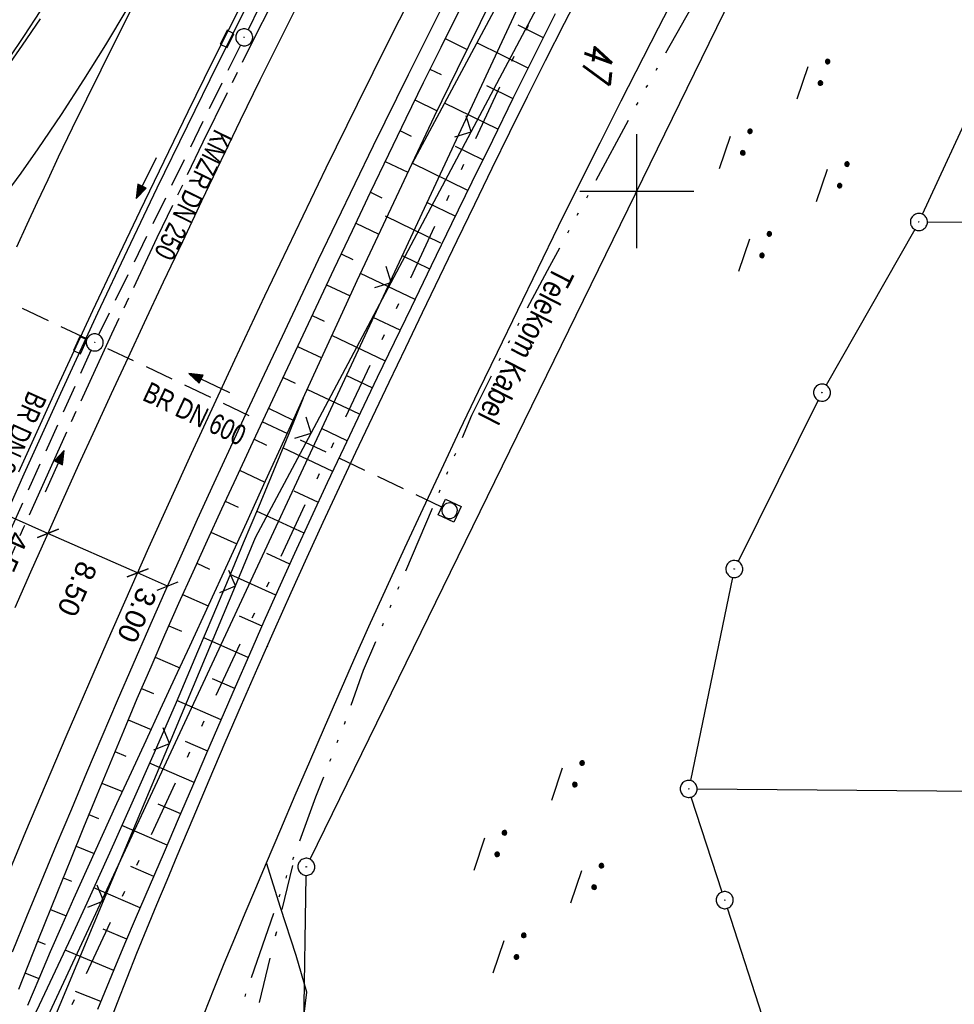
# Model space of a CAD drawing. Extents: x 510526 to 513920, y 467229 to 478797.
# Tile 166 of 256: x 510946 to 511028, y 472529 to 472615. Entities that reach past the tile are written whole.
import ezdxf
from ezdxf.enums import TextEntityAlignment as Align

# ---------------------------------------------------------------- set-up
doc = ezdxf.new("R2010")
doc.units = 0
doc.header["$LTSCALE"] = 10
doc.header["$MEASUREMENT"] = 0
for name, pattern in [('ACAD_ISO14W100', [25.5, 12, -3, 0.5, -3, 0.5, -3, 0.5, -3]), ('ACHSE', [5.5, 4, -0.5, 0.5, -0.5]), ('LT00', [0]), ('LT08', [0.42, 0.2, -0.1, 0.02, -0.1]), ('LT09', [0.54, 0.2, -0.1, 0.02, -0.1, 0.02, -0.1]), ('STRICHLINIE2', [0.375, 0.25, -0.125])]:
    doc.linetypes.add(name, pattern=pattern)
doc.layers.get('0').update_dxf_attribs({"linetype": 'LT00'})
for name, color, linetype in [('-AX-020', 250, 'ACHSE'), ('-Halt-Pfeil', 4, 'LT00'), ('-Haltung', 182, 'STRICHLINIE2'), ('-Haltungsbeschriftung', 182, 'LT00'), ('BEMAßUNG', 255, 'Continuous'), ('DFK_AB_L', 21, 'LT00'), ('DFK_AB_P', 7, 'LT00'), ('DFK_FLUR_NR', 250, 'LT00'), ('DFK_KATASTER', 250, 'LT00'), ('DFK_NUTZUNG', 250, 'LT00'), ('DFK_TOPO-SYM', 252, 'LT00'), ('GEMARKUNGSGRENZE', 3, 'LT09'), ('STROM_UNTER', 80, 'LT08'), ('TELEKOM', 210, 'ACAD_ISO14W100'), ('TELEKOM_TEXT', 210, 'Continuous'), ('V94_AFBR_BAB', 250, 'LT00'), ('V94_BOESCH', 250, 'LT00'), ('V94_BOSCHUNG', 250, 'LT00'), ('V94_EINFAHRT', 250, 'LT00'), ('V94_KA_MULD', 182, 'LT00'), ('V94_KA_PRUF', 182, 'LT00'), ('V94_LD_MARK', 250, 'LT00'), ('V94_RASTER', 250, 'LT00'), ('V94_RINNE', 182, 'LT00'), ('V94_SINKK', 182, 'LT00'), ('V94_ZAUN', 40, 'LT00')]:
    doc.layers.add(name, color=color, linetype=linetype)
doc.styles.add('Arial', font='ARIAL.TTF')
doc.styles.add('Haltungsbeschriftung', font='ARIAL.TTF', dxfattribs={"width": 0.75})
doc.styles.get("Standard").update_dxf_attribs({"font": 'romans.shx'})
doc.styles.add('Versorgungsltg', font='ARIAL.TTF', dxfattribs={"width": 0.8, "height": 2})

# ---------------------------------------------------------------- blocks, each defined once
blk = doc.blocks.new('SYMB7270')
at = {"color": 0, "linetype": 'ByBlock'}
for p, q in [((-0.215, 0.537919), (-0.215, 0.512081)), ((-0.21, 0.507895), (-0.21, 0.542105)), ((-0.205, 0.544164), (-0.205, 0.505836)), ((-0.2, 0.505204), (-0.2, 0.544796)), ((-0.195, 0.544164), (-0.195, 0.505836)), ((-0.19, 0.507895), (-0.19, 0.542105)), ((-0.185, 0.537919), (-0.185, 0.512081)), ((-0.18, 0.524874), (-0.18, 0.525146)), ((-0.015, 0.537919), (-0.015, 0.512081)), ((-0.01, 0.507895), (-0.01, 0.542105)), ((-0.005, 0.544164), (-0.005, 0.505836)), ((0, 0.505204), (0, 0.544796)), ((0.005, 0.544164), (0.005, 0.505836)), ((0.01, 0.507895), (0.01, 0.542105)), ((0.015, 0.537919), (0.015, 0.512081)), ((0.02, 0.524874), (0.02, 0.525146)), ((-0.1, 0.375), (0.2, 0.375)), ((-1.015, 0.087919), (-1.015, 0.062081)), ((-1.01, 0.057894), (-1.01, 0.092105)), ((-1.005, 0.094164), (-1.005, 0.055836)), ((-1, 0.055203), (-1, 0.094796)), ((-0.995, 0.094164), (-0.995, 0.055836)), ((-0.99, 0.057894), (-0.99, 0.092105)), ((-0.985, 0.087919), (-0.985, 0.062081)), ((-0.815, 0.087919), (-0.815, 0.062081)), ((-0.81, 0.057894), (-0.81, 0.092105)), ((-0.805, 0.094164), (-0.805, 0.055836)), ((-0.8, 0.055203), (-0.8, 0.094796)), ((-0.795, 0.094164), (-0.795, 0.055836)), ((-0.79, 0.057894), (-0.79, 0.092105)), ((-0.785, 0.087919), (-0.785, 0.062081)), ((0.585, 0.087919), (0.585, 0.062081)), ((0.59, 0.057895), (0.59, 0.092105)), ((0.595, 0.094164), (0.595, 0.055836)), ((0.6, 0.055204), (0.6, 0.094796)), ((0.605, 0.094164), (0.605, 0.055836)), ((0.61, 0.057895), (0.61, 0.092105)), ((0.615, 0.087919), (0.615, 0.062081)), ((0.785, 0.087919), (0.785, 0.062081)), ((0.79, 0.057895), (0.79, 0.092105)), ((0.795, 0.094164), (0.795, 0.055836)), ((0.8, 0.055204), (0.8, 0.094796)), ((0.805, 0.094164), (0.805, 0.055836)), ((0.81, 0.057895), (0.81, 0.092105)), ((0.815, 0.087919), (0.815, 0.062081)), ((-0.98, 0.074874), (-0.98, 0.075145)), ((-0.78, 0.074874), (-0.78, 0.075145)), ((0.62, 0.074874), (0.62, 0.075146)), ((0.82, 0.074874), (0.82, 0.075146)), ((-0.9, -0.075), (-0.6, -0.075)), ((0.7, -0.075), (1, -0.075)), ((-0.215, -0.362081), (-0.215, -0.387919)), ((-0.21, -0.392105), (-0.21, -0.357895)), ((-0.205, -0.355836), (-0.205, -0.394164)), ((-0.2, -0.394796), (-0.2, -0.355204)), ((-0.195, -0.355836), (-0.195, -0.394164)), ((-0.19, -0.392105), (-0.19, -0.357895)), ((-0.185, -0.362081), (-0.185, -0.387919)), ((-0.18, -0.375126), (-0.18, -0.374855)), ((-0.015, -0.362081), (-0.015, -0.387919)), ((-0.01, -0.392105), (-0.01, -0.357895)), ((-0.005, -0.355836), (-0.005, -0.394164)), ((0, -0.394796), (0, -0.355204)), ((0.005, -0.355836), (0.005, -0.394164)), ((0.01, -0.392105), (0.01, -0.357895)), ((0.015, -0.362081), (0.015, -0.387919)), ((0.02, -0.375126), (0.02, -0.374855)), ((-0.1, -0.525), (0.2, -0.525))]:
    blk.add_line(p, q, dxfattribs=at)
for points in [[(-0.18, 0.525), (-0.181981, 0.533678), (-0.18753, 0.540637), (-0.19555, 0.544499), (-0.20445, 0.544499), (-0.21247, 0.540637), (-0.218019, 0.533678), (-0.22, 0.525), (-0.218019, 0.516322), (-0.21247, 0.509363), (-0.20445, 0.505501), (-0.19555, 0.505501), (-0.18753, 0.509363), (-0.181981, 0.516322), (-0.18, 0.525)], [(-0.01247, 0.540637), (-0.018019, 0.533678), (-0.02, 0.525), (-0.018019, 0.516322), (-0.01247, 0.509363), (-0.00445, 0.505501)], [(0.00445, 0.544499), (-0.00445, 0.544499), (-0.01247, 0.540637)], [(-0.00445, 0.505501), (0.00445, 0.505501), (0.01247, 0.509363), (0.018019, 0.516322), (0.02, 0.525)], [(0.02, 0.525), (0.018019, 0.533678), (0.01247, 0.540637), (0.00445, 0.544499)], [(-0.98, 0.075), (-0.981981, 0.083678), (-0.98753, 0.090637), (-0.99555, 0.094498), (-1.00445, 0.094498), (-1.01247, 0.090637), (-1.018019, 0.083678), (-1.02, 0.075), (-1.018019, 0.066322), (-1.01247, 0.059363), (-1.00445, 0.055501), (-0.99555, 0.055501), (-0.98753, 0.059363), (-0.981981, 0.066322), (-0.98, 0.075)], [(-0.78, 0.075), (-0.781981, 0.083678), (-0.78753, 0.090637), (-0.79555, 0.094498), (-0.80445, 0.094498), (-0.81247, 0.090637), (-0.818019, 0.083678), (-0.82, 0.075), (-0.818019, 0.066322), (-0.81247, 0.059363), (-0.80445, 0.055501), (-0.79555, 0.055501), (-0.78753, 0.059363), (-0.781981, 0.066322), (-0.78, 0.075)], [(0.62, 0.075), (0.618019, 0.083678), (0.61247, 0.090637), (0.60445, 0.094499), (0.59555, 0.094499), (0.58753, 0.090637), (0.581981, 0.083678), (0.58, 0.075), (0.581981, 0.066322), (0.58753, 0.059363), (0.59555, 0.055501), (0.60445, 0.055501), (0.61247, 0.059363), (0.618019, 0.066322), (0.62, 0.075)], [(0.82, 0.075), (0.818019, 0.083678), (0.81247, 0.090637), (0.80445, 0.094499), (0.79555, 0.094499), (0.78753, 0.090637), (0.781981, 0.083678), (0.78, 0.075), (0.781981, 0.066322), (0.78753, 0.059363), (0.79555, 0.055501), (0.80445, 0.055501), (0.81247, 0.059363), (0.818019, 0.066322), (0.82, 0.075)], [(-0.18, -0.375), (-0.181981, -0.366322), (-0.18753, -0.359363), (-0.19555, -0.355501), (-0.20445, -0.355501), (-0.21247, -0.359363), (-0.218019, -0.366322), (-0.22, -0.375), (-0.218019, -0.383678), (-0.21247, -0.390637), (-0.20445, -0.394499), (-0.19555, -0.394499), (-0.18753, -0.390637), (-0.181981, -0.383678), (-0.18, -0.375)], [(-0.01247, -0.359363), (-0.018019, -0.366322), (-0.02, -0.375), (-0.018019, -0.383678), (-0.01247, -0.390637), (-0.00445, -0.394499)], [(0.00445, -0.355501), (-0.00445, -0.355501), (-0.01247, -0.359363)], [(-0.00445, -0.394499), (0.00445, -0.394499), (0.01247, -0.390637), (0.018019, -0.383678), (0.02, -0.375)], [(0.02, -0.375), (0.018019, -0.366322), (0.01247, -0.359363), (0.00445, -0.355501)]]:
    blk.add_lwpolyline(points, dxfattribs=at)
blk = doc.blocks.new('SYMB7301')
at = {"color": 0, "linetype": 'ByBlock'}
for p, q in [((-0.128693, 0), (0, 0.128693)), ((0, -0.128693), (-0.128693, 0)), ((0, 0.128693), (0.128693, 0)), ((0.128693, 0), (0, -0.128693)), ((0.000059, -0.009738), (0.000059, 0.009897)), ((-0.00901, -0.004339), (-0.002225, -0.009749))]:
    blk.add_line(p, q, dxfattribs=at)
for points in [[(-0.002225, 0.009749), (-0.00901, 0.004339), (-0.00901, -0.004339)], [(0.01, 0), (0.006235, 0.007818), (-0.002225, 0.009749)], [(-0.002225, -0.009749), (0.006235, -0.007818), (0.01, 0)]]:
    blk.add_lwpolyline(points, dxfattribs=at)
blk = doc.blocks.new('SYMB0003')
at = {"color": 0, "linetype": 'ByBlock'}
for p, q in [((-0.015712, 0), (0.010166, 0.012015)), ((0, -0.021257), (-0.015712, 0)), ((0.010166, 0.012015), (0, -0.021257))]:
    blk.add_line(p, q, dxfattribs=at)
for points in [[(-0.031395, 0.499013), (-0.093691, 0.491144), (-0.154509, 0.475528), (-0.21289, 0.452414), (-0.267913, 0.422164), (-0.318712, 0.385257), (-0.364484, 0.342274), (-0.404509, 0.293893), (-0.438154, 0.240877), (-0.464888, 0.184062), (-0.484292, 0.124345), (-0.496058, 0.062667), (-0.5, 0)], [(-0.5, 0), (-0.496058, -0.062667), (-0.484292, -0.124345), (-0.464888, -0.184062), (-0.438154, -0.240877), (-0.404509, -0.293893), (-0.364485, -0.342274), (-0.318712, -0.385257), (-0.267914, -0.422164), (-0.21289, -0.452414), (-0.154509, -0.475529), (-0.093691, -0.491144), (-0.031395, -0.499014), (0.031395, -0.499014)], [(0.5, 0), (0.496057, 0.062667), (0.484292, 0.124345), (0.464888, 0.184062), (0.438153, 0.240877), (0.404509, 0.293893), (0.364484, 0.342274), (0.318712, 0.385257), (0.267913, 0.422164), (0.21289, 0.452414), (0.154509, 0.475528), (0.093691, 0.491144), (0.031395, 0.499013), (-0.031395, 0.499013)], [(0.031395, -0.499014), (0.093691, -0.491144), (0.154509, -0.475529), (0.21289, -0.452414), (0.267914, -0.422164), (0.318712, -0.385257), (0.364485, -0.342274), (0.404509, -0.293893), (0.438154, -0.240877), (0.464889, -0.184062), (0.484292, -0.124345), (0.496058, -0.062667), (0.5, 0)]]:
    blk.add_lwpolyline(points, dxfattribs=at)
blk = doc.blocks.new('SYMB0024')
at = {"color": 0, "linetype": 'ByBlock'}
for p, q in [((-0.5, 0.5), (0, 0)), ((0, 0), (0.5, 0.5))]:
    blk.add_line(p, q, dxfattribs=at)
blk = doc.blocks.new('SYMB0652')
at = {"color": 0, "linetype": 'ByBlock'}
blk.add_lwpolyline([(-0.15, -0.075), (0.15, -0.075), (0.15, 0.075), (-0.15, 0.075), (-0.15, -0.075)], dxfattribs=at)
blk = doc.blocks.new('SYMB1210')
at = {"color": 0, "linetype": 'ByBlock'}
blk.add_line((0.018815, -0.179014), (0.055623, -0.17119), dxfattribs=at)
for points in [[(-0.2, -0.2), (-0.2, 0.2), (0.2, 0.2), (0.2, -0.2), (-0.2, -0.2)], [(0.018815, 0.179014), (-0.018815, 0.179014), (-0.055623, 0.17119), (-0.09, 0.155885), (-0.120444, 0.133766), (-0.145623, 0.105801), (-0.164438, 0.073213), (-0.176067, 0.037424), (-0.18, 0)], [(-0.18, 0), (-0.176067, -0.037424), (-0.164438, -0.073213), (-0.145623, -0.105801), (-0.120444, -0.133766), (-0.09, -0.155885), (-0.055623, -0.17119), (-0.018815, -0.179014), (0.018815, -0.179014)], [(0.18, 0), (0.176067, 0.037424), (0.164438, 0.073213), (0.145623, 0.105801), (0.120444, 0.133766), (0.09, 0.155885), (0.055623, 0.17119), (0.018815, 0.179014)], [(0.055623, -0.17119), (0.09, -0.155885), (0.120444, -0.133766), (0.145623, -0.105801), (0.164438, -0.073213), (0.176067, -0.037424), (0.18, 0)]]:
    blk.add_lwpolyline(points, dxfattribs=at)
blk = doc.blocks.new('_Oblique')
at = {"color": 0, "linetype": 'ByBlock', "lineweight": -2}
blk.add_line((-0.5, -0.5), (0.5, 0.5), dxfattribs=at)
blk = doc.blocks.new('SYMB0070')
at = {"color": 0, "linetype": 'ByBlock'}
for p, q in [((-0.5, 0), (0.2, 0)), ((0.5, 0), (0.2, 0.1)), ((0.2, 0.1), (0.2, 0)), ((0.468, 0), (0.21, 0.086)), ((0.21, 0.086), (0.21, -0.086)), ((0.21, -0.086), (0.468, 0)), ((0.22, -0.072), (0.437, 0)), ((0.23, -0.058), (0.405, 0)), ((0.24, -0.045), (0.374, 0)), ((0.342, 0), (0.25, 0.031)), ((0.25, 0.031), (0.25, -0.031)), ((0.25, -0.031), (0.342, 0)), ((0.26, -0.017), (0.31, 0)), ((0.27, -0.003), (0.279, 0))]:
    blk.add_line(p, q, dxfattribs=at)
for points in [[(0.2, 0), (0.2, -0.1), (0.5, 0)], [(0.437, 0), (0.22, 0.072), (0.22, -0.072)], [(0.405, 0), (0.23, 0.058), (0.23, -0.058)], [(0.374, 0), (0.24, 0.045), (0.24, -0.045)], [(0.31, 0), (0.26, 0.017), (0.26, -0.017)], [(0.279, 0), (0.27, 0.003), (0.27, -0.003)]]:
    blk.add_lwpolyline(points, dxfattribs=at)

msp = doc.modelspace()

# ---------------------------------------------------------------- linework, layer by layer
at = {"layer": '-AX-020', "ltscale": 0.2, "flags": 128}
msp.add_lwpolyline([(513881.716, 478796.972), (513877.87, 478787.354), (513870.367, 478768.801), (513862.788, 478750.278), (513855.137, 478731.786), (513847.411, 478713.324), (513839.611, 478694.893), (513831.738, 478676.494), (513823.791, 478658.127), (513815.771, 478639.791), (513807.678, 478621.487), (513799.512, 478603.216), (513791.272, 478584.978), (513782.96, 478566.773), (513774.576, 478548.601), (513766.118, 478530.463), (513757.588, 478512.359), (513748.986, 478494.289), (513740.312, 478476.254), (513731.565, 478458.253), (513722.747, 478440.287), (513713.857, 478422.357), (513704.896, 478404.463), (513695.863, 478386.605), (513686.758, 478368.782), (513677.583, 478350.997), (513668.336, 478333.248), (513659.019, 478315.536), (513649.63, 478297.862), (513640.172, 478280.225), (513630.643, 478262.626), (513621.043, 478245.066), (513611.374, 478227.544), (513601.634, 478210.061), (513591.825, 478192.617), (513586.745, 478183.647), (513576.83, 478166.262), (513566.848, 478148.917), (513556.8, 478131.609), (513546.688, 478114.338), (513536.514, 478097.104), (513526.28, 478079.906), (513515.988, 478062.743), (513505.638, 478045.613), (513495.234, 478028.517), (513484.778, 478011.453), (513474.27, 477994.421), (513463.712, 477977.419), (513453.108, 477960.447), (513442.457, 477943.503), (513431.762, 477926.587), (513421.026, 477909.698), (513410.248, 477892.835), (513399.432, 477875.997), (513388.579, 477859.182), (513377.691, 477842.39), (513366.769, 477825.62), (513355.815, 477808.871), (513344.831, 477792.142), (513333.819, 477775.431), (513322.78, 477758.738), (513311.715, 477742.062), (513300.628, 477725.401), (513289.519, 477708.754), (513278.389, 477692.121), (513267.242, 477675.5), (513256.078, 477658.891), (513244.899, 477642.291), (513233.706, 477625.7), (513222.502, 477609.117), (513211.288, 477592.542), (513200.066, 477575.971), (513188.837, 477559.405), (513177.603, 477542.843), (513166.366, 477526.282), (513154.797, 477509.239), (513142.496, 477491.114), (513130.197, 477472.988), (513117.902, 477454.859), (513105.613, 477436.726), (513093.333, 477418.587), (513081.064, 477400.44), (513068.808, 477382.285), (513056.567, 477364.119), (513044.344, 477345.942), (513032.141, 477327.752), (513019.958, 477309.547), (513007.8, 477291.325), (512995.668, 477273.087), (512983.565, 477254.83), (512971.492, 477236.552), (512959.452, 477218.253), (512947.447, 477199.931), (512935.479, 477181.584), (512923.551, 477163.212), (512911.665, 477144.812), (512899.822, 477126.385), (512888.026, 477107.927), (512876.279, 477089.439), (512864.582, 477070.918), (512852.939, 477052.364), (512841.352, 477033.775), (512829.822, 477015.15), (512818.352, 476996.488), (512806.945, 476977.787), (512795.603, 476959.048), (512789.644, 476949.141), (512778.405, 476930.339), (512767.236, 476911.496), (512756.135, 476892.613), (512745.103, 476873.688), (512734.14, 476854.724), (512723.246, 476835.72), (512712.422, 476816.676), (512701.668, 476797.593), (512690.983, 476778.471), (512680.369, 476759.309), (512669.824, 476740.11), (512659.35, 476720.871), (512648.946, 476701.595), (512638.612, 476682.281), (512628.349, 476662.929), (512618.157, 476643.54), (512608.036, 476624.113), (512597.985, 476604.65), (512588.006, 476585.15), (512578.098, 476565.614), (512568.261, 476546.042), (512558.497, 476526.434), (512548.803, 476506.791), (512539.182, 476487.112), (512529.632, 476467.399), (512520.155, 476447.65), (512510.749, 476427.867), (512501.416, 476408.05), (512492.156, 476388.199), (512482.968, 476368.314), (512473.852, 476348.396), (512464.81, 476328.445), (512455.84, 476308.46), (512446.944, 476288.443), (512438.12, 476268.394), (512429.37, 476248.313), (512420.694, 476228.2), (512412.09, 476208.055), (512403.561, 476187.879), (512395.105, 476167.672), (512386.723, 476147.434), (512378.415, 476127.166), (512370.181, 476106.867), (512362.021, 476086.539), (512353.936, 476066.181), (512345.925, 476045.794), (512337.988, 476025.377), (512330.127, 476004.932), (512322.339, 475984.458), (512314.627, 475963.955), (512306.989, 475943.425), (512299.427, 475922.867), (512291.94, 475902.281), (512284.528, 475881.669), (512277.191, 475861.029), (512269.93, 475840.362), (512262.744, 475819.67), (512255.634, 475798.951), (512248.599, 475778.206), (512241.641, 475757.436), (512234.758, 475736.641), (512227.951, 475715.82), (512221.221, 475694.975), (512214.566, 475674.105), (512207.988, 475653.211), (512201.487, 475632.294), (512200.128, 475627.887), (512194.281, 475608.791), (512188.5, 475589.674), (512182.785, 475570.538), (512177.137, 475551.381), (512171.56, 475532.204), (512166.053, 475513.007), (512160.618, 475493.788), (512155.257, 475474.55), (512149.971, 475455.29), (512148.09, 475448.361), (512142.908, 475429.074), (512137.804, 475409.765), (512132.778, 475390.436), (512127.829, 475371.088), (512122.957, 475351.719), (512118.163, 475332.332), (512113.447, 475312.925), (512108.808, 475293.499), (512104.247, 475274.055), (512099.765, 475254.593), (512095.36, 475235.113), (512091.033, 475215.616), (512086.785, 475196.101), (512082.614, 475176.57), (512078.522, 475157.022), (512074.508, 475137.458), (512070.573, 475117.878), (512066.716, 475098.282), (512063.238, 475080.246), (512059.532, 475060.621), (512055.901, 475040.983), (512052.344, 475021.33), (512048.857, 475001.665), (512045.438, 474981.988), (512042.084, 474962.3), (512038.794, 474942.602), (512035.562, 474922.893), (512032.388, 474903.175), (512029.269, 474883.449), (512026.201, 474863.714), (512023.183, 474843.972), (512020.21, 474824.222), (512017.282, 474804.467), (512014.394, 474784.705), (512011.544, 474764.937), (512008.73, 474745.165), (512005.949, 474725.388), (512003.198, 474705.607), (512000.474, 474685.821), (511997.775, 474666.033), (511995.098, 474646.242), (511992.439, 474626.448), (511989.798, 474606.651), (511987.169, 474586.854), (511984.552, 474567.054), (511981.943, 474547.253), (511979.34, 474527.452), (511976.744, 474507.689), (511975.127, 474495.377), (511973.477, 474482.815), (511971.825, 474470.254), (511970.169, 474457.693), (511968.506, 474445.133), (511966.835, 474432.574), (511965.154, 474420.016), (511963.46, 474407.46), (511961.752, 474394.906), (511960.027, 474382.355), (511958.283, 474369.806), (511956.518, 474357.259), (511954.73, 474344.717), (511952.918, 474332.177), (511951.078, 474319.642), (511949.209, 474307.111), (511947.309, 474294.584), (511945.376, 474282.063), (511943.407, 474269.547), (511941.4, 474257.038), (511939.355, 474244.534), (511937.267, 474232.038), (511935.137, 474219.549), (511932.96, 474207.067), (511930.736, 474194.594), (511928.462, 474182.131), (511926.136, 474169.676), (511923.757, 474157.232), (511921.321, 474144.799), (511918.829, 474132.377), (511916.276, 474119.967), (511913.661, 474107.57), (511910.982, 474095.187), (511908.238, 474082.818), (511905.425, 474070.464), (511902.544, 474058.127), (511899.59, 474045.806), (511896.562, 474033.504), (511893.47, 474021.261), (511890.29, 474008.997), (511887.033, 473996.753), (511883.699, 473984.53), (511880.287, 473972.328), (511876.798, 473960.148), (511873.233, 473947.991), (511869.591, 473935.856), (511865.873, 473923.745), (511862.077, 473911.656), (511858.206, 473899.593), (511854.259, 473887.554), (511850.236, 473875.54), (511846.136, 473863.552), (511841.962, 473851.59), (511837.711, 473839.654), (511833.386, 473827.746), (511828.985, 473815.865), (511824.51, 473804.012), (511819.96, 473792.188), (511815.335, 473780.392), (511810.636, 473768.626), (511805.863, 473756.89), (511801.015, 473745.185), (511796.094, 473733.51), (511791.099, 473721.866), (511786.031, 473710.255), (511780.889, 473698.675), (511775.675, 473687.128), (511770.388, 473675.615), (511765.028, 473664.135), (511759.596, 473652.689), (511754.091, 473641.278), (511748.515, 473629.901), (511742.867, 473618.56), (511737.147, 473607.255), (511731.356, 473595.986), (511725.494, 473584.754), (511719.562, 473573.559), (511713.558, 473562.402), (511707.485, 473551.283), (511701.341, 473540.203), (511695.128, 473529.162), (511688.845, 473518.159), (511682.492, 473507.198), (511676.07, 473496.276), (511669.58, 473485.395), (511663.021, 473474.555), (511656.394, 473463.757), (511649.699, 473453.001), (511642.935, 473442.288), (511636.105, 473431.617), (511629.207, 473420.99), (511622.242, 473410.406), (511615.211, 473399.867), (511608.113, 473389.372), (511600.949, 473378.922), (511593.719, 473368.518), (511586.423, 473358.16), (511579.062, 473347.848), (511571.637, 473337.582), (511564.147, 473327.364), (511556.592, 473317.193), (511548.973, 473307.07), (511541.291, 473296.996), (511533.545, 473286.969), (511525.735, 473276.993), (511517.863, 473267.066), (511509.929, 473257.188), (511501.932, 473247.361), (511493.873, 473237.584), (511485.753, 473227.859), (511477.572, 473218.186), (511475.548, 473215.811), (511467.291, 473206.202), (511458.976, 473196.642), (511450.605, 473187.132), (511442.182, 473177.667), (511433.709, 473168.249), (511425.188, 473158.872), (511416.622, 473149.537), (511408.014, 473140.241), (511399.365, 473130.982), (511390.679, 473121.758), (511381.958, 473112.568), (511373.205, 473103.409), (511364.421, 473094.278), (511355.61, 473085.175), (511346.772, 473076.096), (511337.912, 473067.039), (511329.031, 473058.003), (511320.132, 473048.986), (511311.216, 473039.984), (511302.286, 473030.997), (511293.345, 473022.02), (511284.394, 473013.053), (511275.436, 473004.094), (511266.473, 472995.139), (511255.909, 472984.591), (511236.789, 472965.502), (511230.177, 472958.9), (511223.567, 472952.294), (511216.964, 472945.683), (511210.368, 472939.063), (511203.785, 472932.433), (511197.215, 472925.788), (511190.663, 472919.125), (511184.131, 472912.443), (511177.622, 472905.739), (511171.139, 472899.01), (511164.685, 472892.252), (511158.263, 472885.464), (511151.877, 472878.643), (511145.529, 472871.786), (511139.222, 472864.891), (511132.96, 472857.955), (511126.746, 472850.976), (511120.583, 472843.952), (511114.476, 472836.881), (511109.32, 472830.82), (511103.322, 472823.655), (511097.386, 472816.438), (511091.511, 472809.171), (511085.699, 472801.854), (511079.95, 472794.488), (511074.265, 472787.072), (511068.642, 472779.609), (511063.084, 472772.097), (511057.591, 472764.538), (511052.162, 472756.933), (511046.799, 472749.281), (511041.501, 472741.584), (511036.27, 472733.841), (511031.105, 472726.054), (511026.007, 472718.223), (511020.976, 472710.349), (511016.012, 472702.431), (511011.117, 472694.472), (511006.29, 472686.471), (511001.532, 472678.429), (510996.842, 472670.347), (510992.223, 472662.225), (510987.672, 472654.063), (510983.192, 472645.863), (510978.782, 472637.625), (510974.443, 472629.349), (510970.175, 472621.036), (510965.978, 472612.687), (510961.853, 472604.303), (510957.799, 472595.883), (510953.818, 472587.43), (510949.91, 472578.942), (510946.074, 472570.422), (510942.311, 472561.868), (510938.622, 472553.283), (510935.007, 472544.666), (510931.465, 472536.02), (510927.997, 472527.343), (510924.604, 472518.636), (510921.286, 472509.901), (510918.042, 472501.138), (510914.874, 472492.347), (510911.781, 472483.529), (510908.763, 472474.686), (510905.821, 472465.817), (510902.956, 472456.923), (510900.166, 472448.004), (510897.454, 472439.062), (510894.817, 472430.098), (510892.258, 472421.111), (510889.776, 472412.102), (510887.37, 472403.073), (510885.043, 472394.023), (510882.792, 472384.954), (510880.62, 472375.866), (510878.525, 472366.759), (510876.509, 472357.635), (510874.57, 472348.494), (510872.71, 472339.337), (510870.929, 472330.164), (510869.226, 472320.976), (510867.602, 472311.774), (510866.056, 472302.558), (510864.59, 472293.33), (510863.202, 472284.089), (510861.894, 472274.837), (510860.665, 472265.574), (510859.516, 472256.301), (510858.445, 472247.018), (510857.455, 472237.726), (510856.544, 472228.427), (510855.712, 472219.119), (510854.96, 472209.806), (510854.288, 472200.485), (510853.696, 472191.159), (510853.184, 472181.829), (510852.752, 472172.495), (510852.399, 472163.157), (510852.127, 472153.817), (510851.934, 472144.475), (510851.822, 472135.131), (510851.789, 472125.787), (510851.836, 472116.443), (510851.964, 472107.1), (510852.009, 472104.711), (510852.237, 472095.37), (510852.543, 472086.03), (510852.927, 472076.694), (510853.387, 472067.361), (510853.922, 472058.032), (510854.53, 472048.707), (510855.21, 472039.388), (510855.961, 472030.074), (510856.782, 472020.766), (510857.671, 472011.464), (510858.627, 472002.169), (510859.649, 471992.88), (510860.734, 471983.599), (510861.883, 471974.326), (510863.094, 471965.06), (510864.364, 471955.802), (510865.694, 471946.554), (510867.082, 471937.313), (510868.525, 471928.081), (510870.024, 471918.857), (510871.577, 471909.643), (510873.182, 471900.438), (510874.839, 471891.241), (510876.545, 471882.054), (510878.3, 471872.876), (510880.102, 471863.708), (510881.95, 471854.548), (510883.842, 471845.397), (510885.778, 471836.255), (510887.756, 471827.123), (510889.775, 471817.999), (510891.834, 471808.885), (510893.93, 471799.779), (510896.064, 471790.681), (510898.233, 471781.592), (510900.437, 471772.511), (510902.673, 471763.439), (510904.942, 471754.374), (510907.241, 471745.317), (510909.57, 471736.267), (510911.926, 471727.225), (510914.31, 471718.19), (510916.719, 471709.161), (510919.152, 471700.139), (510921.608, 471691.124), (510924.087, 471682.114), (510926.585, 471673.11), (510929.104, 471664.112), (510931.64, 471655.118), (510934.193, 471646.129), (510936.762, 471637.145), (510939.345, 471628.165), (510941.941, 471619.188), (510944.55, 471610.216), (510947.169, 471601.246), (510949.797, 471592.279), (510952.434, 471583.314), (510955.078, 471574.352), (510957.727, 471565.391), (510960.382, 471556.431), (510963.039, 471547.473), (510967.703, 471531.767), (510970.248, 471523.199), (510975.26, 471506.323), (510980.27, 471489.445), (510985.273, 471472.566), (510990.267, 471455.684), (510995.248, 471438.798), (511000.214, 471421.908), (511005.162, 471405.012), (511010.087, 471388.11), (511014.988, 471371.201), (511019.861, 471354.283), (511024.703, 471337.357), (511029.511, 471320.421), (511034.281, 471303.475), (511039.011, 471286.517), (511043.698, 471269.547), (511048.338, 471252.564), (511052.928, 471235.568), (511057.465, 471218.557), (511061.945, 471201.532), (511066.367, 471184.491), (511070.726, 471167.434), (511075.019, 471150.36), (511079.243, 471133.269), (511083.395, 471116.16), (511086.572, 471102.843), (511090.589, 471085.702), (511094.527, 471068.543), (511098.388, 471051.366), (511102.17, 471034.172), (511105.875, 471016.961), (511109.501, 470999.734), (511113.048, 470982.489), (511116.518, 470965.23), (511119.908, 470947.954), (511123.221, 470930.663), (511126.454, 470913.357), (511129.609, 470896.037), (511132.686, 470878.703), (511135.683, 470861.354), (511138.602, 470843.993), (511141.441, 470826.619), (511144.202, 470809.231), (511146.884, 470791.831), (511149.487, 470774.42), (511152.01, 470756.996), (511154.454, 470739.562), (511156.819, 470722.116), (511159.105, 470704.66), (511161.311, 470687.193), (511163.438, 470669.717), (511165.485, 470652.232), (511165.638, 470650.897), (511167.873, 470631.022), (511170.027, 470611.138), (511172.103, 470591.246), (511174.098, 470571.346), (511176.014, 470551.438), (511177.851, 470531.523), (511179.526, 470512.546), (511180.884, 470496.345), (511182.163, 470480.137), (511183.363, 470463.922), (511184.482, 470447.702), (511185.522, 470431.478), (511186.482, 470415.247), (511187.362, 470399.013), (511188.162, 470382.774), (511188.882, 470366.532), (511189.522, 470350.286), (511190.082, 470334.037), (511190.563, 470317.786), (511190.963, 470301.532), (511191.284, 470285.277), (511191.524, 470269.02), (511191.684, 470252.763), (511191.765, 470236.505), (511191.765, 470220.247), (511191.686, 470203.988), (511191.526, 470187.731), (511191.287, 470171.474), (511191.243, 470169.007), (511190.912, 470152.752), (511190.504, 470136.499), (511190.023, 470120.247), (511189.472, 470103.998), (511188.854, 470087.752), (511188.173, 470071.508), (511187.432, 470055.266), (511186.634, 470039.027), (511185.783, 470022.791), (511184.882, 470006.558), (511183.935, 469990.327), (511182.944, 469974.099), (511181.913, 469957.873), (511180.846, 469941.65), (511179.745, 469925.429), (511178.614, 469909.21), (511177.457, 469892.993), (511176.276, 469876.777), (511175.075, 469860.563), (511173.858, 469844.35), (511172.627, 469828.139), (511171.386, 469811.927), (511170.138, 469795.717), (511168.847, 469778.991), (511030.959, 467993.348), (511029.419, 467973.407), (511027.883, 467953.466), (511026.353, 467933.525), (511024.832, 467913.582), (511023.323, 467893.64), (511021.828, 467873.695), (511020.353, 467853.75), (511018.898, 467833.804), (511017.467, 467813.855), (511016.063, 467793.903), (511014.69, 467773.951), (511013.35, 467753.995), (511012.046, 467734.038), (511010.782, 467714.078), (511009.56, 467694.116), (511008.383, 467674.151), (511007.254, 467654.183), (511006.177, 467634.211), (511005.154, 467614.237), (511004.188, 467594.261), (511003.284, 467574.281), (511002.442, 467554.299), (511001.667, 467534.314), (511000.962, 467514.327), (511000.329, 467494.336), (510999.772, 467474.345), (510999.556, 467465.709), (510999.112, 467445.714), (510998.747, 467425.717), (510998.463, 467405.719), (510998.259, 467385.719), (510998.135, 467365.72), (510998.091, 467345.72), (510998.127, 467325.72), (510998.243, 467305.721), (510998.439, 467285.721), (510998.715, 467265.723), (510999.071, 467245.726), (510999.432, 467229.156)], dxfattribs=at)
at = {"layer": '-Haltung'}
for p, q in [((510978.536, 472639.669), (510965.812, 472614.192)), ((510965.147, 472612.848), (510952.663, 472587.373)), ((510951.654, 472587.019), (510914.867, 472604.302)), ((510982.86, 472572.229), (510953.011, 472586.379)), ((510940.385, 472560.059), (510952.026, 472586.016))]:
    msp.add_line(p, q, dxfattribs=at)
at = {"layer": 'BEMAßUNG'}
for p, q in [((510948.224, 472569.914), (510944.065, 472571.744)), ((510956.105, 472566.446), (510948.224, 472569.914)), ((510958.742, 472565.286), (510956.105, 472566.446))]:
    msp.add_line(p, q, dxfattribs=at)
at = {"layer": 'DFK_AB_L'}
for p, q in [((510994.753, 472627.33), (510945.797, 472522.34)), ((511025.115, 472597.971), (511035.966, 472621.469)), ((510971.27, 472541.274), (511009.391, 472619.197)), ((511024.43, 472596.638), (511016.651, 472582.942)), ((511015.946, 472581.619), (511008.904, 472567.452)), ((511008.418, 472566.045), (511004.713, 472548.184)), ((511007.499, 472538.384), (511004.791, 472546.736)), ((510970.662, 472522.9), (510970.929, 472539.85)), ((511012.009, 472524.474), (511007.962, 472536.956))]:
    msp.add_line(p, q, dxfattribs=at)
at = {"layer": 'DFK_KATASTER'}
for p, q in [((511038.58, 472597.195), (511025.55, 472597.285)), ((511005.31, 472547.444), (511042.12, 472547.136))]:
    msp.add_line(p, q, dxfattribs=at)
at = {"layer": 'GEMARKUNGSGRENZE', "ltscale": 2.5, "flags": 128}
msp.add_lwpolyline([(511338.816, 472915.913), (511340.719, 472885.882), (511337.388, 472885.57), (511309.655, 472881.528), (511259.852, 472877.768), (511252.986, 472872.448), (511243.285, 472879.226), (511234.252, 472878.215), (511233.258, 472867.438), (511216.033, 472862.714), (511207.797, 472857.961), (511191.39, 472853.613), (511190.752, 472855.636), (511140.812, 472836.029), (511125.011, 472817.797), (511083.654, 472766.593), (511031.927, 472691.269), (510996.407, 472627.328), (510946.881, 472521.115), (510931.137, 472471.162), (510904.274, 472356.963), (510903.968, 472355.512), (510901.213, 472342.303), (510941.585, 472335.037), (510971.004, 472327.668), (510993.448, 472322.391), (511002.822, 472295.217), (510981.46, 472288.086), (510979.077, 472252.27), (510975.289, 472194.983), (510973.333, 472186.399), (510968.719, 472165.904), (510952.995, 472136.274), (510921.262, 472097.626), (510905.045, 472075.837), (510893.26, 472050.556), (510892.004, 472047.859), (510887.625, 472022.351), (510889.456, 471975.295), (510899.305, 471911.874), (510912.906, 471849.007), (510930.533, 471767.721), (510947.502, 471695.56), (510972.146, 471610.023), (510987.56, 471561.132), (510988.88, 471556.962), (510998.361, 471526.879), (511023.643, 471445.762), (511025.921, 471438.309), (511028.867, 471429.142), (511055.244, 471334.955), (511075.564, 471262.687), (511076.644, 471258.867), (511081.081, 471243.062), (511102.936, 471153.981), (511126.453, 471060.173), (511143.975, 470974.853), (511146.57, 470959.094), (511159.172, 470882.632), (511171.606, 470798.752), (511182.45, 470711.367), (511193.007, 470699.758), (511193.732, 470690.194), (511187.835, 470675.545), (511194.982, 470614.953), (511207.145, 470475.088), (511207.634, 470473.853), (511218.628, 470446.187), (511282.702, 470462.387), (511261.684, 470406.378), (511258.844, 470397.918), (511238.143, 470342.746), (511229.339, 470301.994), (511223.45, 470293.888), (511221.465, 470291.064), (511213.87, 470286.717), (511168.704, 470265.706), (511166.268, 470263.992)], dxfattribs=at)
at = {"layer": 'STROM_UNTER', "ltscale": 2, "flags": 128}
msp.add_lwpolyline([(510969.724, 472540.727), (510961.146, 472505.427), (510958.29, 472474.779), (510972.074, 472450.576), (510983.143, 472447.123), (510986.96, 472431.376), (510976.491, 472429.274)], dxfattribs=at)
at = {"layer": 'TELEKOM', "ltscale": 0.05, "flags": 128}
msp.add_lwpolyline([(510962.471, 472350.134), (510965.72, 472353.733), (510968.654, 472357.09), (510966.885, 472358.761), (510964.955, 472360.785), (510963.379, 472362.617), (510961.16, 472365.445), (510958.356, 472369.708), (510956.812, 472372.664), (510955.397, 472376.295), (510954.459, 472378.601), (510953.269, 472382.489), (510952.401, 472386.28), (510951.564, 472391.282), (510951.371, 472393.017), (510951.211, 472394.817), (510951.114, 472397.934), (510950.757, 472402.937), (510950.339, 472407.885), (510949.95, 472413.336), (510950.593, 472414.011), (510952.266, 472415.521), (510953.52, 472416.871), (510953.303, 472423.324), (510953.184, 472428.171), (510953.104, 472431.493), (510952.985, 472436.044), (510952.866, 472440.337), (510952.59, 472443.977), (510952.192, 472450.049), (510952.153, 472464.549), (510952.43, 472470.431), (510952.59, 472472.37), (510952.866, 472474.902), (510953.024, 472476.406), (510953.86, 472481.927), (510954.415, 472485.527), (510955.009, 472488.812), (510955.681, 472492.274), (510957.107, 472499.079), (510957.744, 472502.148), (510958.656, 472505.511), (510959.926, 472510.355), (510961.114, 472514.232), (510962.54, 472519.218), (510964.126, 472525.051), (510968.686, 472538.331), (510971.778, 472546.748), (510974.273, 472553.08), (510975.979, 472557.892), (510979.466, 472566.123), (510985.491, 472580.315), (510988.109, 472585.541), (510992.337, 472593.391), (511000.335, 472608.217), (511008.928, 472623.492), (511012.759, 472630.153), (511016.984, 472637.211), (511020.438, 472643.202), (511022.022, 472646.235), (511024.135, 472651.249), (511028.097, 472659.23), (511033.921, 472668.242), (511039.203, 472676.619), (511044.42, 472684.403), (511051.03, 472694.015), (511057.105, 472702.986), (511061.739, 472709.887), (511067.22, 472717.539), (511072.832, 472725.19), (511085.343, 472741.254), (511094.092, 472752.55), (511098.905, 472758.532), (511103.081, 472764.004), (511107.615, 472769.18), (511110.409, 472772.201), (511113.88, 472775.805), (511119.802, 472781.768), (511125.358, 472787.688), (511130.245, 472792.716), (511134.537, 472796.266), (511139.793, 472800.629), (511143.293, 472803.179), (511146.475, 472805.768), (511153.213, 472810.056), (511159.357, 472814.124), (511167.372, 472818.882), (511171.887, 472821.396), (511179.29, 472825.39), (511183.304, 472827.348), (511189.595, 472830.157), (511195.22, 472832.375), (511199.366, 472833.855), (511204.622, 472835.852), (511210.47, 472837.7), (511222.276, 472841.171), (511251.5, 472848.853), (511287.824, 472856.064), (511307.783, 472859.884), (511326.595, 472862.484), (511361.458, 472866.273), (511382.408, 472867.936)], dxfattribs=at)
at = {"layer": 'V94_AFBR_BAB'}
for points in [[(510961.944, 472527.669), (510962.827, 472529.892), (510963.727, 472532.11), (510964.64, 472534.322), (510965.564, 472536.53), (510966.495, 472538.736), (510967.43, 472540.939), (510968.697, 472543.918), (510969.968, 472546.895), (510971.244, 472549.869), (510972.528, 472552.838), (510973.82, 472555.803), (510975.124, 472558.763), (510976.441, 472561.717), (510978.009, 472565.185), (510979.596, 472568.645), (510981.2, 472572.097), (510982.819, 472575.543), (510984.45, 472578.983), (510986.092, 472582.419), (510987.742, 472585.85), (510989.528, 472589.542), (510991.322, 472593.23), (510993.126, 472596.913), (510994.942, 472600.591), (510996.77, 472604.262), (510998.611, 472607.926), (511001.894, 472614.371), (511005.223, 472620.793)], [(510953.52, 472526.52), (510954.343, 472528.686), (510955.186, 472530.845), (510956.046, 472532.998), (510956.92, 472535.146), (510957.804, 472537.29), (510958.696, 472539.43), (510959.593, 472541.569), (510960.992, 472544.892), (510962.397, 472548.21), (510963.811, 472551.525), (510965.236, 472554.833), (510966.674, 472558.136), (510968.127, 472561.431), (510969.598, 472564.719), (510971.003, 472567.813), (510972.424, 472570.9), (510973.859, 472573.981), (510975.305, 472577.057), (510976.76, 472580.129), (510978.223, 472583.198), (510979.69, 472586.264), (510981.161, 472589.329), (510982.686, 472592.503), (510984.215, 472595.675), (510985.748, 472598.844), (510987.289, 472602.01), (510988.84, 472605.171), (510990.401, 472608.326), (510991.977, 472611.474), (510993.639, 472614.755), (510995.317, 472618.027)], [(510945.097, 472533.132), (510946.378, 472536.243), (510947.664, 472539.351), (510948.985, 472542.532), (510950.31, 472545.71), (510951.643, 472548.885), (510952.985, 472552.057), (510954.336, 472555.224), (510955.7, 472558.386), (510957.078, 472561.542), (510958.497, 472564.752), (510959.931, 472567.955), (510961.378, 472571.152), (510962.836, 472574.345), (510964.304, 472577.533), (510965.78, 472580.717), (510967.263, 472583.898), (510968.839, 472587.263), (510970.421, 472590.624), (510972.012, 472593.981), (510973.612, 472597.334), (510975.223, 472600.682), (510976.846, 472604.024), (510979.913, 472610.251), (510983.025, 472616.455)], [(510945.353, 472563.404), (510946.721, 472566.536), (510948.115, 472569.683), (510949.523, 472572.823), (510950.945, 472575.957), (510952.378, 472579.086), (510953.82, 472582.211), (510955.27, 472585.333), (510956.725, 472588.452), (510958.395, 472592.017), (510960.071, 472595.578), (510961.757, 472599.136), (510963.453, 472602.688), (510965.162, 472606.234), (510966.886, 472609.772), (510968.716, 472613.483), (510970.563, 472617.186)], [(510947.513, 472615.784), (510946.136, 472613.697), (510944.746, 472611.619), (510943.34, 472609.553), (510941.916, 472607.5), (510940.47, 472605.463), (510939.002, 472603.443), (510937.507, 472601.442), (510935.984, 472599.463), (510934.69, 472597.828), (510933.375, 472596.208), (510932.044, 472594.603), (510930.696, 472593.01), (510929.334, 472591.43), (510926.87, 472588.634), (510924.365, 472585.875), (510921.819, 472583.154), (510919.23, 472580.472)]]:
    msp.add_lwpolyline(points, dxfattribs=at)
at = {"layer": 'V94_BOESCH'}
for points in [[(511013.388, 472665.278), (511011.288, 472661.228), (511009.187, 472657.179), (511007.084, 472653.13), (511004.977, 472649.084), (511002.867, 472645.039), (510999.663, 472638.922), (510996.446, 472632.811), (510993.216, 472626.707), (510991.063, 472622.658), (510988.905, 472618.611), (510986.743, 472614.567), (510984.577, 472610.524), (510982.41, 472606.483), (510980.241, 472602.442)], [(510946.442, 472528.444), (510947.436, 472530.798), (510948.447, 472533.145), (510949.471, 472535.485), (510950.507, 472537.821), (510951.757, 472540.607), (510953.018, 472543.387), (510954.287, 472546.162), (510955.564, 472548.935), (510956.844, 472551.705), (510958.127, 472554.474), (510959.411, 472557.242), (510960.692, 472560.012), (510962.364, 472563.64), (510964.031, 472567.271), (510965.695, 472570.904), (510967.356, 472574.538), (510969.016, 472578.173), (510970.676, 472581.807), (510972.253, 472585.254), (510973.835, 472588.699), (510975.422, 472592.142), (510977.017, 472595.58), (510978.623, 472599.014), (510980.241, 472602.442), (510982.219, 472606.582), (510984.219, 472610.712), (510986.242, 472614.83), (510988.29, 472618.936)], [(510984.319, 472615.765), (510982.76, 472612.642), (510981.216, 472609.511), (510979.687, 472606.374), (510978.169, 472603.231), (510976.561, 472599.872), (510974.962, 472596.51), (510973.371, 472593.143), (510971.785, 472589.775), (510970.202, 472586.405), (510968.62, 472583.034), (510967.33, 472580.286), (510966.042, 472577.537), (510964.757, 472574.786), (510963.479, 472572.032), (510962.21, 472569.275), (510960.951, 472566.513), (510959.706, 472563.744), (510958.476, 472560.969), (510957.255, 472558.166), (510956.051, 472555.356), (510954.861, 472552.54), (510953.683, 472549.719), (510952.517, 472546.892), (510951.359, 472544.062), (510950.209, 472541.23), (510949.063, 472538.395), (510947.339, 472534.11), (510945.62, 472529.822)], [(510952.616, 472528.096), (510953.42, 472530.084), (510954.239, 472532.066), (510955.071, 472534.044), (510955.912, 472536.018), (510956.76, 472537.99), (510957.611, 472539.96), (510958.462, 472541.93), (510959.711, 472544.829), (510960.957, 472547.728), (510962.203, 472550.627), (510963.452, 472553.524), (510964.706, 472556.417), (510965.968, 472559.307), (510967.241, 472562.192), (510968.528, 472565.071), (510969.94, 472568.181), (510971.369, 472571.284), (510972.813, 472574.38), (510974.269, 472577.47), (510975.736, 472580.556), (510977.212, 472583.638), (510978.693, 472586.717), (510980.178, 472589.794), (510981.957, 472593.474), (510983.74, 472597.151), (510985.529, 472600.826), (510987.326, 472604.496), (510989.132, 472608.162), (510990.95, 472611.822), (510992.847, 472615.607)], [(510970.676, 472581.807), (510969.361, 472578.614), (510968.044, 472575.422), (510966.724, 472572.231), (510965.4, 472569.041), (510964.069, 472565.855), (510962.731, 472562.672), (510961.383, 472559.492), (510959.481, 472555.054), (510957.556, 472550.625), (510955.608, 472546.208), (510953.634, 472541.801), (510951.633, 472537.407), (510950.252, 472534.417), (510948.86, 472531.431), (510947.458, 472528.451), (510946.049, 472525.473), (510944.634, 472522.499), (510943.216, 472519.526), (510941.795, 472516.554)]]:
    msp.add_lwpolyline(points, dxfattribs=at)
at = {"layer": 'V94_BOSCHUNG'}
for p, q in [((510991.779, 472613.479), (510989.565, 472614.591)), ((510983.142, 472613.411), (510985.073, 472612.456)), ((510990.443, 472610.804), (510985.929, 472613.048)), ((510981.812, 472610.723), (510982.784, 472610.241)), ((510989.114, 472608.126), (510986.811, 472609.26)), ((510980.489, 472608.023), (510982.452, 472607.065)), ((510987.792, 472605.444), (510983.083, 472607.739)), ((510979.176, 472605.319), (510980.167, 472604.843)), ((510986.47, 472602.751), (510984.067, 472603.922)), ((510977.871, 472602.611), (510979.872, 472601.662)), ((510985.154, 472600.056), (510980.244, 472602.448)), ((510976.576, 472599.904), (510977.584, 472599.427)), ((510984.027, 472597.789), (510981.584, 472598.987)), ((510982.767, 472595.427), (510977.914, 472597.807)), ((510975.288, 472597.195), (510977.321, 472596.232)), ((510974.004, 472594.484), (510975.03, 472593.998)), ((510981.802, 472593.153), (510979.39, 472594.324)), ((510980.5, 472590.461), (510975.71, 472592.765)), ((510972.724, 472591.771), (510974.797, 472590.788)), ((510971.447, 472589.056), (510972.495, 472588.559)), ((510979.2, 472587.769), (510976.824, 472588.9)), ((510977.898, 472585.066), (510973.194, 472587.305)), ((510970.172, 472586.34), (510972.291, 472585.336)), ((510968.897, 472583.625), (510969.97, 472583.116)), ((510976.783, 472582.672), (510974.455, 472583.78)), ((510975.612, 472580.381), (510971.001, 472582.576)), ((510967.622, 472580.909), (510969.795, 472579.879)), ((510974.544, 472578.049), (510972.281, 472579.129)), ((510966.349, 472578.193), (510967.449, 472577.671)), ((510973.267, 472575.346), (510968.869, 472577.422)), ((510965.076, 472575.469), (510967.305, 472574.427)), ((510971.998, 472572.638), (510969.859, 472573.637)), ((510963.808, 472572.743), (510964.934, 472572.224)), ((510970.741, 472569.925), (510966.568, 472571.853)), ((510962.548, 472570.013), (510964.816, 472568.983)), ((510969.495, 472567.207), (510967.454, 472568.139)), ((510961.301, 472567.284), (510962.433, 472566.77)), ((510968.263, 472564.482), (510964.252, 472566.293)), ((510960.064, 472564.544), (510962.316, 472563.536)), ((510967.045, 472561.75), (510965.066, 472562.634)), ((510958.841, 472561.797), (510959.952, 472561.307)), ((510965.839, 472559.014), (510961.915, 472560.745)), ((510957.635, 472559.043), (510959.807, 472558.099)), ((510964.643, 472556.273), (510962.689, 472557.124)), ((510956.445, 472556.282), (510957.497, 472555.832)), ((510963.454, 472553.529), (510959.548, 472555.21)), ((510955.271, 472553.514), (510957.289, 472552.664)), ((510962.266, 472550.774), (510960.311, 472551.616)), ((510954.109, 472550.742), (510955.07, 472550.343)), ((510961.082, 472548.018), (510957.154, 472549.709)), ((510952.961, 472547.97), (510954.773, 472547.219)), ((510959.897, 472545.262), (510957.92, 472546.113)), ((510951.821, 472545.195), (510952.671, 472544.842)), ((510958.711, 472542.506), (510954.723, 472544.223)), ((510950.688, 472542.412), (510952.28, 472541.763)), ((510957.521, 472539.752), (510955.506, 472540.62)), ((510949.56, 472539.626), (510950.304, 472539.328)), ((510956.332, 472536.998), (510952.25, 472538.755)), ((510948.436, 472536.839), (510949.827, 472536.292)), ((510955.157, 472534.248), (510953.076, 472535.134)), ((510947.317, 472534.056), (510947.969, 472533.799)), ((510954.003, 472531.5), (510949.723, 472533.279)), ((510946.2, 472531.271), (510947.432, 472530.787)), ((510952.879, 472528.751), (510950.658, 472529.642))]:
    msp.add_line(p, q, dxfattribs=at)
at = {"layer": 'V94_EINFAHRT'}
msp.add_lwpolyline([(510957.892, 472516.43), (510958.187, 472516.995), (510958.544, 472517.523), (510958.958, 472518.006), (510959.425, 472518.44), (510959.938, 472518.818), (510960.492, 472519.135), (510961.086, 472519.368), (510961.708, 472519.512), (510962.344, 472519.564), (510962.981, 472519.522), (510963.623, 472523.115), (510970.219, 472522.213), (510970.541, 472525.945), (510970.982, 472529.596), (510970.049, 472532.806), (510968.683, 472537.015), (510967.43, 472540.939)], dxfattribs=at)
at = {"layer": 'V94_LD_MARK'}
for points in [[(510959.385, 472623.539), (510958.549, 472622.023), (510957.71, 472620.509), (510956.866, 472618.998), (510956.013, 472617.492), (510955.148, 472615.993), (510953.285, 472612.868), (510951.359, 472609.781), (510949.373, 472606.732), (510947.327, 472603.722), (510945.826, 472601.59), (510944.296, 472599.478), (510942.741, 472597.385), (510941.161, 472595.311), (510939.582, 472593.284), (510937.984, 472591.273), (510936.368, 472589.275), (510934.739, 472587.288), (510933.096, 472585.311), (510931.445, 472583.342), (510929.785, 472581.379), (510928.121, 472579.42), (510926.455, 472577.462)], [(510980.984, 472618.741), (510978.176, 472613.18), (510975.401, 472607.603), (510972.659, 472602.01), (510969.948, 472596.401), (510967.269, 472590.777), (510964.62, 472585.138), (510960.816, 472576.906), (510957.077, 472568.644), (510953.401, 472560.354), (510949.792, 472552.034), (510946.249, 472543.686), (510942.774, 472535.309)], [(510945.473, 472595.114), (510946.387, 472597.091), (510947.306, 472599.065), (510948.231, 472601.036), (510949.163, 472603.004), (510950.394, 472605.566), (510951.639, 472608.122), (510952.896, 472610.672), (510954.163, 472613.217), (510955.439, 472615.757)]]:
    msp.add_lwpolyline(points, dxfattribs=at)
msp.add_lwpolyline([(510919.23, 472580.472, 0.026249), (510936.325, 472599.165), (510937.95, 472601.436), (510939.573, 472603.708), (510941.191, 472605.983), (510942.803, 472608.262), (510944.406, 472610.548), (510945.997, 472612.841), (510947.574, 472615.143)], format="xyb", dxfattribs=at)
at = {"layer": 'V94_RASTER'}
for p, q in [((511000, 472595), (511000, 472605)), ((510995, 472600), (511005, 472600))]:
    msp.add_line(p, q, dxfattribs=at)
at = {"layer": 'V94_RINNE'}
for points in [[(510942.968, 472568.056), (510946.133, 472575.163), (510949.35, 472582.246), (510952.621, 472589.304), (510955.211, 472594.798), (510957.832, 472600.278), (510960.483, 472605.743), (510963.162, 472611.194), (510965.993, 472616.88)], [(510965.53, 472617.053), (510962.675, 472611.325), (510960.531, 472606.973), (510958.405, 472602.613), (510956.298, 472598.243), (510954.211, 472593.864), (510952.144, 472589.475), (510948.867, 472582.401), (510945.645, 472575.303)]]:
    msp.add_lwpolyline(points, dxfattribs=at)
at = {"layer": 'V94_ZAUN'}
for p, q in [((510985.429, 472605.212), (510992.466, 472618.458)), ((510978.391, 472591.965), (510985.429, 472605.212)), ((510971.353, 472578.719), (510978.391, 472591.965)), ((510958.903, 472551.456), (510964.698, 472565.291)), ((510953.109, 472537.62), (510958.903, 472551.456)), ((510947.315, 472523.784), (510953.109, 472537.62))]:
    msp.add_line(p, q, dxfattribs=at)
msp.add_lwpolyline([(510964.698, 472565.291), (510966.478, 472569.543), (510971.353, 472578.719)], dxfattribs=at)

# ---------------------------------------------------------------- block references
at = {"layer": '-Halt-Pfeil', "yscale": 4, "zscale": 4}
for p, xscale, rotation in [((510956.85, 472601.146), 4.000000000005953, 243.8929139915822), ((510962.418, 472583.127), 3.999999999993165, 154.6372339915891), ((510948.823, 472575.386), 3.999999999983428, 65.84377399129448)]:
    msp.add_blockref('SYMB0070', p, dxfattribs=dict(at, xscale=xscale, rotation=rotation))
at = {"layer": 'BEMAßUNG', "yscale": 1.400000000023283, "zscale": 1.4}
for p, xscale, rotation in [((510948.224, 472569.914), 1.399999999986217, 156.2510197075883), ((510948.224, 472569.914), 1.400000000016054, 336.2510197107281), ((510956.105, 472566.446), 1.400000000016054, 156.2510197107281), ((510956.105, 472566.446), 1.399999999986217, 336.2510197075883), ((510958.742, 472565.286), 1.400000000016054, 336.2510197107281)]:
    msp.add_blockref('_Oblique', p, dxfattribs=dict(at, xscale=xscale, rotation=rotation))
at = {"layer": 'DFK_AB_P', "xscale": 1.499999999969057, "yscale": 1.5, "zscale": 1.5, "rotation": 251.2881100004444}
for p in [(511024.8, 472597.29), (511016.28, 472582.29), (511008.57, 472566.78), (511004.56, 472547.45), (510970.94, 472540.6), (511007.73, 472537.67)]:
    msp.add_blockref('SYMB0003', p, dxfattribs=at)
at = {"layer": 'DFK_NUTZUNG', "yscale": 10, "zscale": 10, "rotation": 251.28826}
for p, xscale in [((511012.864, 472602.165), 9.999999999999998), ((510991.271, 472540.497), 10)]:
    msp.add_blockref('SYMB7270', p, dxfattribs=dict(at, xscale=xscale))
at = {"layer": 'DFK_TOPO-SYM', "xscale": 0.1, "yscale": 0.1, "zscale": 0.1, "rotation": 359.99968}
msp.add_blockref('SYMB7301', (510967.54, 472559.99), dxfattribs=at)
at = {"layer": 'V94_KA_MULD', "xscale": 3.799999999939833, "yscale": 3.800000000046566, "zscale": 3.8, "rotation": 64.84056758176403}
msp.add_blockref('SYMB1210', (510983.538, 472571.908), dxfattribs=at)
at = {"layer": 'V94_KA_PRUF', "xscale": 1.500000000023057, "yscale": 1.5, "zscale": 1.5, "rotation": 263.3409047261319}
for p in [(510965.477, 472613.521), (510952.333, 472586.7)]:
    msp.add_blockref('SYMB0003', p, dxfattribs=at)
at = {"layer": 'V94_SINKK', "yscale": 4.5, "zscale": 4.5}
for p, xscale, rotation in [((510963.977, 472613.383), 4.500000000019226, 243.7715335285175), ((510951.049, 472586.459), 4.499999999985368, 245.1429971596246)]:
    msp.add_blockref('SYMB0652', p, dxfattribs=dict(at, xscale=xscale, rotation=rotation))
at = {"layer": 'V94_ZAUN', "yscale": 2.099999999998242, "zscale": 2.1}
for p, xscale, rotation in [((510985.429, 472605.212), 2.100000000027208, 62.02069399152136), ((510978.391, 472591.965), 2.100000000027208, 62.02069399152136), ((510971.353, 472578.719), 2.100000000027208, 62.02069399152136), ((510964.698, 472565.291), 2.099999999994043, 67.27541399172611), ((510958.903, 472551.456), 2.099999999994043, 67.27541399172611), ((510953.109, 472537.62), 2.099999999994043, 67.27541399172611)]:
    msp.add_blockref('SYMB0024', p, dxfattribs=dict(at, xscale=xscale, rotation=rotation))

# ---------------------------------------------------------------- texts
at = {"layer": '-Haltungsbeschriftung', "style": 'Haltungsbeschriftung', "width": 0.75}
for s, rotation, p in [('KMZR DN 250', 243.89291, (510962.908, 472605.548)), ('BR DN 600', 334.63723, (510956.434, 472581.666)), ('BR DN 250', 245.84377, (510946.522, 472582.54))]:
    msp.add_text(s, height=1.8, rotation=rotation, dxfattribs=at).set_placement(p)
at = {"layer": 'BEMAßUNG', "char_height": 1.8, "attachment_point": 5, "rotation": 246.25102, "style": 'Arial'}
for s, insert in [('\\A1;4.50', (510944.751, 472567.654)), ('\\A1;8.50', (510950.786, 472565.033)), ('\\A1;3.00', (510956.042, 472562.722))]:
    msp.add_mtext(s, dxfattribs=dict(at, insert=insert))
at = {"layer": 'DFK_FLUR_NR', "oblique": 13.754, "width": 0.75}
msp.add_text('47', height=2.5, rotation=263.3409, dxfattribs=at).set_placement((510995.525, 472613.176))
at = {"layer": 'TELEKOM_TEXT', "style": 'Versorgungsltg', "width": 0.8}
msp.add_text('Telekom Kabel', height=2, rotation=242.82139, dxfattribs=at).set_placement((510989.354, 472586.88), align=Align.CENTER)

doc.saveas('drawing.dxf')
